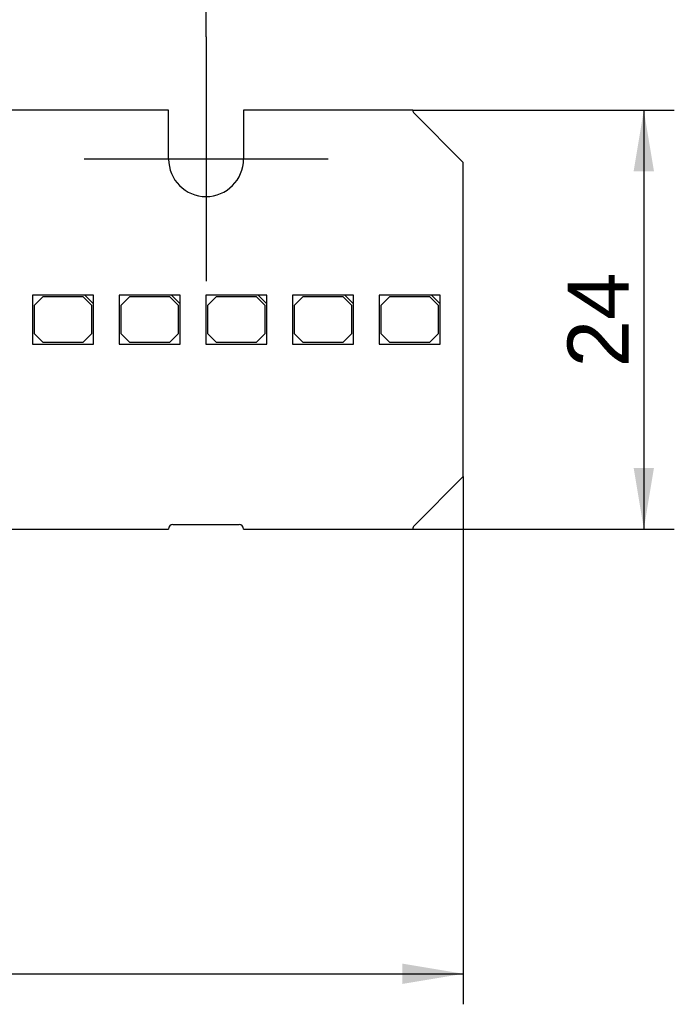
# Model space of a CAD drawing. Header units: millimetres. Extents: x 7 to 819, y 15 to 587.
# Tile 16 of 28: x 393 to 430, y 265 to 321. Entities that reach past the tile are written whole.
import ezdxf
from ezdxf.enums import TextEntityAlignment as Align
from ezdxf.lldxf.tags import DXFTag

# ---------------------------------------------------------------- set-up
doc = ezdxf.new("R2010")
doc.units = ezdxf.units.MM
doc.layers.add('Default', color=7, linetype='Continuous')
doc.layers.add('LINLED_280X24MM_', color=7, linetype='Continuous')
doc.styles.add('SEACAD_Arial', font='arial.ttf')
tags = doc.linetypes.add('CENTER2', pattern=[28.575, 19.05, -3.175, 3.175, -3.175]).pattern_tags.tags
tags[10:11] = [DXFTag(74, 4), DXFTag(75, 0), DXFTag(340, '0'), DXFTag(46, 0.0), DXFTag(50, 0.0), DXFTag(44, 0.0), DXFTag(45, 0.0)]
tags[8:9] = [DXFTag(74, 4), DXFTag(75, 0), DXFTag(340, '0'), DXFTag(46, 0.0), DXFTag(50, 0.0), DXFTag(44, 0.0), DXFTag(45, 0.0)]
tags[6:7] = [DXFTag(74, 4), DXFTag(75, 0), DXFTag(340, '0'), DXFTag(46, 0.0), DXFTag(50, 0.0), DXFTag(44, 0.0), DXFTag(45, 0.0)]
tags[4:5] = [DXFTag(74, 4), DXFTag(75, 0), DXFTag(340, '0'), DXFTag(46, 0.0), DXFTag(50, 0.0), DXFTag(44, 0.0), DXFTag(45, 0.0)]
doc.dimstyles.new('ISO', dxfattribs={"dimtxt": 3.5, "dimasz": 3.5, "dimexe": 1.75, "dimexo": 0, "dimgap": 0.875, "dimtad": 1, "dimtxsty": 'SEACAD_Arial', "dimblk1": '_SE_FILLED', "dimblk2": '_SE_FILLED', "dimsah": 1, "dimcen": 1.75, "dimadec": 0, "dimazin": 0, "dimtfac": 0.5, "dimtdec": 3, "dimtmove": 0, "dimatfit": 3, "dimfxl": 1, "dimarcsym": 0})

# ---------------------------------------------------------------- blocks, each defined once
blk = doc.blocks.new('SEANNOT_GROUP15')
at = {"layer": 'Default', "color": 7, "linetype": 'CENTER2'}
for p, q in [((403.519, 320.03), (403.519, 306.03)), ((410.519, 313.03), (396.519, 313.03))]:
    blk.add_line(p, q, dxfattribs=at)
blk = doc.blocks.new('SE')
at = {"layer": 'LINLED_280X24MM_', "color": 7, "linetype": 'Continuous'}
for p, q in [((401.369, 315.83), (280.669, 315.83)), ((401.369, 313.03), (401.369, 315.83)), ((415.373, 315.83), (405.669, 315.83)), ((405.669, 315.83), (405.669, 313.03)), ((418.269, 312.83), (415.446, 315.653)), ((418.269, 294.83), (418.269, 312.83)), ((396.564, 305.23), (393.564, 305.23)), ((393.564, 305.23), (393.564, 302.43)), ((397.064, 305.23), (396.564, 305.23)), ((396.564, 305.23), (397.064, 304.73)), ((397.064, 304.73), (397.064, 305.23)), ((401.534, 305.23), (398.534, 305.23)), ((398.534, 305.23), (398.534, 302.43)), ((402.034, 305.23), (401.534, 305.23)), ((401.534, 305.23), (402.034, 304.73)), ((402.034, 304.73), (402.034, 305.23)), ((406.504, 305.23), (403.504, 305.23)), ((403.504, 305.23), (403.504, 302.43)), ((407.004, 305.23), (406.504, 305.23)), ((406.504, 305.23), (407.004, 304.73)), ((407.004, 304.73), (407.004, 305.23)), ((411.474, 305.23), (408.474, 305.23)), ((408.474, 305.23), (408.474, 302.43)), ((411.974, 305.23), (411.474, 305.23)), ((411.474, 305.23), (411.974, 304.73)), ((411.974, 304.73), (411.974, 305.23)), ((416.444, 305.23), (413.444, 305.23)), ((413.444, 305.23), (413.444, 302.43)), ((416.944, 305.23), (416.444, 305.23)), ((416.444, 305.23), (416.944, 304.73)), ((416.944, 304.73), (416.944, 305.23)), ((394.164, 305.13), (393.664, 304.63)), ((396.464, 305.13), (394.164, 305.13)), ((396.964, 304.63), (396.464, 305.13)), ((397.064, 302.43), (397.064, 304.73)), ((399.134, 305.13), (398.634, 304.63)), ((401.434, 305.13), (399.134, 305.13)), ((401.934, 304.63), (401.434, 305.13)), ((402.034, 302.43), (402.034, 304.73)), ((404.104, 305.13), (403.604, 304.63)), ((406.404, 305.13), (404.104, 305.13)), ((406.904, 304.63), (406.404, 305.13)), ((407.004, 302.43), (407.004, 304.73)), ((409.074, 305.13), (408.574, 304.63)), ((411.374, 305.13), (409.074, 305.13)), ((411.874, 304.63), (411.374, 305.13)), ((411.974, 302.43), (411.974, 304.73)), ((414.044, 305.13), (413.544, 304.63)), ((416.344, 305.13), (414.044, 305.13)), ((416.844, 304.63), (416.344, 305.13)), ((416.944, 302.43), (416.944, 304.73)), ((393.664, 304.63), (393.664, 303.03)), ((396.964, 303.03), (396.964, 304.63)), ((398.634, 304.63), (398.634, 303.03)), ((401.934, 303.03), (401.934, 304.63)), ((403.604, 304.63), (403.604, 303.03)), ((406.904, 303.03), (406.904, 304.63)), ((408.574, 304.63), (408.574, 303.03)), ((411.874, 303.03), (411.874, 304.63)), ((413.544, 304.63), (413.544, 303.03)), ((416.844, 303.03), (416.844, 304.63)), ((393.664, 303.03), (394.164, 302.53)), ((396.464, 302.53), (396.964, 303.03)), ((398.634, 303.03), (399.134, 302.53)), ((401.434, 302.53), (401.934, 303.03)), ((403.604, 303.03), (404.104, 302.53)), ((406.404, 302.53), (406.904, 303.03)), ((408.574, 303.03), (409.074, 302.53)), ((411.374, 302.53), (411.874, 303.03)), ((413.544, 303.03), (414.044, 302.53)), ((416.344, 302.53), (416.844, 303.03)), ((393.564, 302.43), (397.064, 302.43)), ((394.164, 302.53), (396.464, 302.53)), ((398.534, 302.43), (402.034, 302.43)), ((399.134, 302.53), (401.434, 302.53)), ((403.504, 302.43), (407.004, 302.43)), ((404.104, 302.53), (406.404, 302.53)), ((408.474, 302.43), (411.974, 302.43)), ((409.074, 302.53), (411.374, 302.53)), ((413.444, 302.43), (416.944, 302.43)), ((414.044, 302.53), (416.344, 302.53)), ((415.446, 292.006), (418.269, 294.83)), ((155.669, 291.83), (401.369, 291.83)), ((401.619, 292.08), (405.419, 292.08)), ((405.669, 291.83), (415.373, 291.83))]:
    blk.add_line(p, q, dxfattribs=at)
for centre, radius, start, end in [((415.623, 315.83), 0.25, 180, 225), ((403.519, 313.03), 2.15, 180, 0), ((401.619, 291.83), 0.25, 90, 180), ((405.419, 291.83), 0.25, 0, 90), ((415.623, 291.83), 0.25, 135, 180)]:
    blk.add_arc(centre, radius, start, end, dxfattribs=at)
blk = doc.blocks.new('DMBLK17')
at = {"layer": 'Default', "linetype": 'Continuous'}
for points in [[(282.019, 335.518), (278.519, 334.934), (282.019, 334.351)], [(400.019, 335.518), (400.019, 334.351), (403.519, 334.934)]]:
    blk.add_hatch(color=7, dxfattribs=at).paths.add_polyline_path(points)
at = {"layer": 'Default', "color": 7, "linetype": 'Continuous'}
for p, q in [((278.519, 320.03), (278.519, 336.684)), ((403.519, 320.03), (403.519, 336.684)), ((278.519, 334.934), (403.519, 334.934))]:
    blk.add_line(p, q, dxfattribs=at)
at = {"layer": 'Default', "color": 7, "linetype": 'Continuous', "style": 'SEACAD_Arial'}
blk.add_text('125', height=3.5, dxfattribs=at).set_placement((336.911, 339.309), align=Align.TOP_LEFT)
blk = doc.blocks.new('_SE_FILLED')
at = {"color": 0}
blk.add_line((0, 0), (-1, 0), dxfattribs=at)
blk.add_solid([(0, 0), (-1, -0.1665), (-1, 0.1665), (0, 0)], dxfattribs=at)
blk = doc.blocks.new('DMBLK21')
at = {"layer": 'Default', "linetype": 'Continuous'}
for points in [[(429.206, 312.33), (428.623, 315.83), (428.04, 312.33)], [(429.206, 295.33), (428.04, 295.33), (428.623, 291.83)]]:
    blk.add_hatch(color=7, dxfattribs=at).paths.add_polyline_path(points)
at = {"layer": 'Default', "color": 7, "linetype": 'Continuous'}
for p, q in [((415.373, 315.83), (430.373, 315.83)), ((428.623, 315.83), (428.623, 291.83)), ((415.373, 291.83), (430.373, 291.83))]:
    blk.add_line(p, q, dxfattribs=at)
at = {"layer": 'Default', "color": 7, "linetype": 'Continuous', "style": 'SEACAD_Arial'}
blk.add_text('24', height=3.5, rotation=90, dxfattribs=at).set_placement((424.248, 301.091), align=Align.TOP_LEFT)
blk = doc.blocks.new('DMBLK27')
at = {"layer": 'Default', "linetype": 'Continuous'}
for points in [[(142.269, 265.761), (142.269, 266.928), (138.769, 266.345)], [(414.77, 265.761), (418.269, 266.345), (414.77, 266.928)]]:
    blk.add_hatch(color=7, dxfattribs=at).paths.add_polyline_path(points)
at = {"layer": 'Default', "color": 7, "linetype": 'Continuous'}
for p, q in [((138.769, 294.83), (138.769, 264.595)), ((418.269, 294.83), (418.269, 264.595)), ((138.769, 266.345), (418.269, 266.345))]:
    blk.add_line(p, q, dxfattribs=at)
at = {"layer": 'Default', "color": 7, "linetype": 'Continuous', "style": 'SEACAD_Arial'}
blk.add_text('279,5', height=3.5, dxfattribs=at).set_placement((272.356, 270.72), align=Align.TOP_LEFT)

msp = doc.modelspace()

# ---------------------------------------------------------------- block references
at = {"layer": 'Default'}
for name in ['SEANNOT_GROUP15', 'SE']:
    msp.add_blockref(name, (0, 0), dxfattribs=at)

# ---------------------------------------------------------------- dimensions: what is measured, and where the dimension line sits
at = {"layer": 'Default', "color": 7, "linetype": 'Continuous'}
for base, p1, p2, angle, picture, middle in [((278.5195, 334.9343), (278.5195, 313.0297), (403.5195, 313.0297), 0, 'DMBLK17', (341.0195, 334.9343)), ((428.623, 315.8297), (415.3731, 315.8297), (415.3731, 291.8297), 270, 'DMBLK21', (428.623, 303.8297)), ((138.7695, 266.3445), (138.7695, 294.8297), (418.2695, 294.8297), 360, 'DMBLK27', (278.5195, 266.3445))]:
    dim = msp.add_linear_dim(base=base, p1=p1, p2=p2, angle=angle, text='\\A1;<>', dimstyle='ISO', dxfattribs=at)
    dim.commit()
    dim.dimension.update_dxf_attribs({"geometry": picture, "text_midpoint": middle, "dimtype": 161})

doc.saveas('drawing.dxf')
